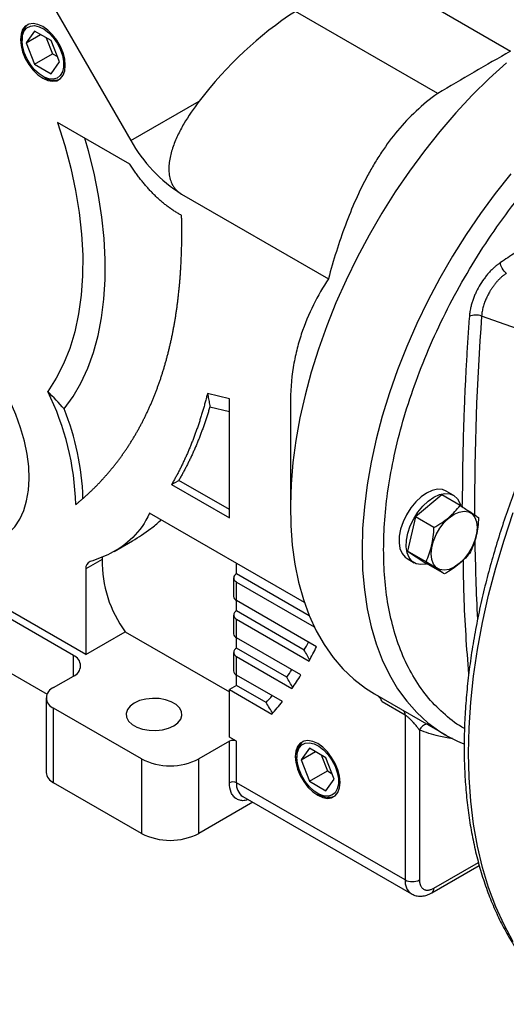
# Model space of a CAD drawing. Header units: inches. Extents: x 0 to 68, y 0 to 44.
# Tile 6 of 11: x 57.4 to 61.2, y 11.4 to 19. Entities that reach past the tile are written whole.
import ezdxf

# ---------------------------------------------------------------- set-up
doc = ezdxf.new("R2010")
doc.units = ezdxf.units.IN
doc.header["$LTSCALE"] = 4
doc.header["$MEASUREMENT"] = 0

msp = doc.modelspace()

# ---------------------------------------------------------------- linework, layer by layer
for p, q in [((57.4226, 19.5367), (58.2745, 18.0612)), ((60.5596, 19.1381), (61.2211, 18.7563)), ((60.6557, 18.427), (59.5509, 19.0648)), ((57.5268, 18.9115), (57.4626, 18.82)), ((57.6554, 18.8373), (57.5268, 18.9115)), ((57.4297, 18.8528), (57.4297, 18.839)), ((57.4626, 18.82), (57.5739, 18.8843)), ((57.4626, 18.82), (57.5268, 18.6543)), ((57.6178, 18.859), (57.666, 18.7347)), ((57.7197, 18.6716), (57.6554, 18.8373)), ((57.5268, 18.6543), (57.666, 18.7347)), ((57.6554, 18.5801), (57.7197, 18.6716)), ((57.666, 18.7347), (57.7037, 18.7129)), ((57.5268, 18.6543), (57.6554, 18.5801)), ((57.5911, 18.5593), (57.6031, 18.5524)), ((58.2745, 18.0612), (58.8046, 18.3673)), ((58.2655, 17.8781), (57.7059, 18.2012)), ((58.6682, 17.6457), (59.8079, 16.9877)), ((61.4711, 16.5284), (60.9964, 16.6973)), ((59.0389, 16.0541), (58.8687, 16.0951)), ((58.8877, 15.9925), (59.0389, 15.9561)), ((59.0389, 15.1299), (59.0389, 16.0541)), ((59.5121, 16.0076), (59.5121, 15.204)), ((58.5903, 15.3889), (58.646, 15.421)), ((58.5903, 15.3889), (59.0389, 15.1299)), ((59.0389, 15.1942), (58.646, 15.421)), ((60.6869, 15.3094), (60.4833, 15.1377)), ((60.8304, 15.2265), (60.6869, 15.3094)), ((60.7772, 15.3059), (60.7216, 15.338)), ((60.8472, 15.2156), (60.8468, 15.2353)), ((59.6211, 14.4723), (58.4178, 15.167)), ((60.4833, 15.1377), (60.4221, 14.8716)), ((60.6268, 15.0549), (60.4833, 15.1377)), ((55.4616, 15.009), (57.6238, 13.7608)), ((58.1455, 14.8694), (58.2873, 14.9512)), ((60.5655, 14.7888), (60.4221, 14.8716)), ((60.4221, 14.8716), (60.5645, 14.7773)), ((57.8279, 14.0609), (56.5434, 14.8024)), ((58.0512, 14.8058), (57.9253, 14.7332)), ((59.0945, 14.6959), (59.0945, 14.7763)), ((60.4184, 14.8129), (60.4741, 14.7808)), ((60.7079, 14.6944), (60.5645, 14.7773)), ((57.9253, 14.0689), (56.7459, 14.7498)), ((57.9253, 14.7332), (57.9253, 14.0689)), ((59.6591, 14.37), (59.0945, 14.6959)), ((59.0715, 14.6638), (59.0715, 14.5191)), ((59.0945, 14.487), (59.0945, 14.6316)), ((59.0945, 14.6316), (59.6977, 14.2835)), ((59.7153, 14.1286), (59.0945, 14.487)), ((59.0945, 14.4066), (59.0945, 14.487)), ((59.6198, 14.1033), (59.0945, 14.4066)), ((59.0715, 14.3744), (59.0715, 14.2298)), ((59.0945, 14.1976), (59.0945, 14.3423)), ((59.0945, 14.3423), (59.6572, 14.0175)), ((57.9253, 14.0689), (58.2314, 14.2457)), ((58.2314, 14.2457), (59.0389, 13.7795)), ((59.5939, 13.9094), (59.0945, 14.1976)), ((59.0945, 14.1173), (59.0945, 14.1976)), ((59.0715, 14.0851), (59.0715, 13.9405)), ((59.4842, 13.8923), (59.0945, 14.1173)), ((57.8279, 13.9002), (57.8279, 14.0609)), ((59.0945, 13.9083), (59.0945, 14.053)), ((59.0945, 14.053), (59.525, 13.8045)), ((57.6748, 13.8118), (57.8279, 13.9002)), ((59.4504, 13.7029), (59.0945, 13.9083)), ((59.0945, 13.8279), (59.0945, 13.9083)), ((59.0945, 13.8279), (59.0389, 13.7958)), ((59.0389, 13.4261), (59.0389, 13.7958)), ((59.0389, 13.7958), (59.3695, 13.6049)), ((59.3241, 13.6954), (59.0945, 13.8279)), ((57.6171, 13.7315), (57.6171, 13.1528)), ((60.1646, 13.762), (60.7213, 13.4406)), ((60.403, 13.5982), (60.2254, 13.7007)), ((58.3568, 13.2574), (57.6748, 13.6511)), ((57.6748, 13.0724), (57.6748, 13.6511)), ((60.403, 13.5982), (60.403, 12.3172)), ((60.5143, 13.4818), (60.5143, 12.3172)), ((59.0389, 13.394), (58.8022, 13.2574)), ((59.0945, 13.394), (59.0389, 13.4261)), ((59.0389, 13.0725), (59.0389, 13.394)), ((59.0945, 13.0725), (59.0945, 13.394)), ((60.7136, 13.4451), (60.7213, 13.4406)), ((59.6601, 13.3407), (59.5958, 13.2492)), ((59.5958, 13.2492), (59.7072, 13.3135)), ((59.7887, 13.2665), (59.6601, 13.3407)), ((58.3568, 13.2574), (58.3568, 12.6787)), ((58.8022, 12.6787), (58.8022, 13.2574)), ((59.5629, 13.2821), (59.5629, 13.2682)), ((59.5958, 13.2492), (59.6601, 13.0835)), ((59.7511, 13.2882), (59.7993, 13.1639)), ((59.853, 13.1008), (59.7887, 13.2665)), ((59.6601, 13.0835), (59.7993, 13.1639)), ((59.7993, 13.1639), (59.8369, 13.1422)), ((59.6601, 13.0835), (59.7887, 13.0093)), ((59.7887, 13.0093), (59.853, 13.1008)), ((58.3568, 12.6787), (57.6748, 13.0724)), ((60.403, 12.3172), (59.0945, 13.0725)), ((59.1435, 12.9643), (60.4519, 12.209)), ((59.7244, 12.9886), (59.7364, 12.9817)), ((59.2202, 12.92), (58.8022, 12.6787)), ((60.6094, 12.2168), (60.9786, 12.43)), ((60.6257, 12.2528), (60.9724, 12.453))]:
    msp.add_line(p, q)
at = {"flags": 128}
for points in [[(57.765, 18.6454), (57.7606, 18.6926), (57.7477, 18.7425), (57.727, 18.7925), (57.6995, 18.8402), (57.6666, 18.8831), (57.6298, 18.9191), (57.5911, 18.9465), (57.5525, 18.9638), (57.5157, 18.9702), (57.4828, 18.9653), (57.4552, 18.9494), (57.4345, 18.9233), (57.4217, 18.8883), (57.4173, 18.8461), (57.4217, 18.7989), (57.4345, 18.7491), (57.4552, 18.6991), (57.4828, 18.6514), (57.5157, 18.6085), (57.5525, 18.5724), (57.5911, 18.5451), (57.6298, 18.5278), (57.6666, 18.5214), (57.6995, 18.5263), (57.727, 18.5422), (57.7477, 18.5683), (57.7606, 18.6033), (57.765, 18.6454)], [(57.4297, 18.839), (57.434, 18.8795), (57.4468, 18.9128), (57.4674, 18.937), (57.4947, 18.951), (57.5272, 18.9539), (57.5631, 18.9456), (57.6005, 18.9265), (57.6374, 18.8977), (57.6719, 18.8607), (57.7019, 18.8174), (57.726, 18.7704), (57.7429, 18.722), (57.7515, 18.6749), (57.7515, 18.6316), (57.7429, 18.5944), (57.726, 18.5655), (57.7019, 18.5462), (57.6719, 18.5377), (57.6374, 18.5404), (57.6005, 18.5542), (57.5631, 18.5784), (57.5272, 18.6115), (57.4947, 18.6519), (57.4674, 18.6973), (57.4468, 18.7454), (57.434, 18.7935), (57.4297, 18.839)], [(61.1887, 18.6639), (61.0551, 18.5422), (60.9242, 18.4125), (60.7964, 18.2754), (60.6723, 18.1313), (60.5524, 17.9807), (60.4371, 17.8244), (60.3269, 17.6629), (60.2222, 17.4968), (60.1234, 17.3267), (60.0309, 17.1535), (59.945, 16.9776), (59.8662, 16.7998), (59.7947, 16.6208), (59.7307, 16.4413), (59.6746, 16.262), (59.6265, 16.0835), (59.5866, 15.9067), (59.5552, 15.7321), (59.5322, 15.5605), (59.5179, 15.3925), (59.5122, 15.2288), (59.5152, 15.07), (59.5269, 14.9167), (59.5472, 14.7696), (59.5761, 14.6292), (59.6133, 14.496), (59.6589, 14.3706), (59.7126, 14.2534), (59.7741, 14.145), (59.8434, 14.0457), (59.92, 13.956), (60.0037, 13.8761), (60.0942, 13.8064), (60.1646, 13.762)], [(57.7059, 18.2012), (57.7615, 18.0238), (57.8081, 17.8474), (57.8455, 17.673), (57.8735, 17.5013), (57.8919, 17.3333), (57.9007, 17.1697), (57.8998, 17.0114), (57.8892, 16.8592), (57.869, 16.7137), (57.8393, 16.5758), (57.8002, 16.4461), (57.7519, 16.3253), (57.6946, 16.2139), (57.6287, 16.1125)], [(57.7571, 15.9757), (57.8259, 16.0717), (57.8869, 16.1772), (57.9398, 16.2917), (57.9842, 16.4147), (58.0201, 16.5457), (58.0473, 16.6842), (58.0657, 16.8294), (58.0752, 16.9809), (58.0757, 17.1379), (58.0673, 17.2998), (58.0499, 17.4659), (58.0237, 17.6354), (57.9888, 17.8076), (57.9453, 17.9818), (57.9175, 18.079)], [(61.2231, 17.8026), (61.1027, 17.6508), (60.9869, 17.4932), (60.8764, 17.3304), (60.7714, 17.1629), (60.6725, 16.9916), (60.58, 16.817), (60.4942, 16.6398), (60.4156, 16.4608), (60.3444, 16.2806), (60.2809, 16.1), (60.2253, 15.9196), (60.1779, 15.7403), (60.1389, 15.5626), (60.1083, 15.3873), (60.0865, 15.2151), (60.0733, 15.0466), (60.0689, 14.8826)], [(57.2728, 14.9734), (57.2745, 14.9744), (57.3276, 15.0127), (57.3737, 15.0612), (57.4124, 15.1194), (57.4432, 15.1867), (57.4656, 15.2621), (57.4796, 15.3448), (57.4848, 15.4337), (57.4812, 15.5278), (57.4688, 15.626), (57.4479, 15.727), (57.4186, 15.8296), (57.3813, 15.9325), (57.3365, 16.0346), (57.2847, 16.1346), (57.2265, 16.2312), (57.1626, 16.3234), (57.0939, 16.4099), (57.0212, 16.4897), (56.9453, 16.5618), (56.8671, 16.6254)], [(60.7216, 15.338), (60.6933, 15.3491), (60.6551, 15.3518), (60.6135, 15.3429), (60.57, 15.323), (60.5265, 15.2928), (60.4849, 15.2535), (60.4467, 15.2068), (60.4137, 15.1547), (60.3872, 15.0993), (60.3683, 15.0429), (60.3578, 14.9878), (60.3561, 14.9364), (60.3632, 14.8908), (60.379, 14.8528), (60.4027, 14.8241), (60.4184, 14.8129)], [(60.5723, 14.7728), (60.5659, 14.7711), (60.5254, 14.7666), (60.489, 14.7737), (60.4584, 14.792), (60.4347, 14.8207), (60.4189, 14.8586), (60.4117, 14.9043), (60.4135, 14.9557), (60.424, 15.0107), (60.4429, 15.0671), (60.4694, 15.1226), (60.5024, 15.1747), (60.5405, 15.2213), (60.5822, 15.2606), (60.6257, 15.2908), (60.6691, 15.3108), (60.7108, 15.3196), (60.7489, 15.317), (60.7819, 15.303), (60.8084, 15.2782), (60.8274, 15.2436), (60.8326, 15.2273)], [(60.7837, 14.7467), (60.7441, 14.729), (60.7065, 14.7225), (60.6728, 14.7275), (60.6446, 14.7438), (60.6234, 14.7705), (60.6103, 14.8063), (60.6058, 14.8494), (60.6103, 14.8977), (60.6234, 14.9487), (60.6446, 14.9999), (60.6728, 15.0487), (60.7065, 15.0926), (60.7441, 15.1295), (60.7837, 15.1575), (60.8232, 15.1752), (60.8608, 15.1817), (60.8945, 15.1767), (60.9227, 15.1604), (60.9439, 15.1337), (60.957, 15.0979), (60.9615, 15.0548), (60.957, 15.0065), (60.9439, 14.9555), (60.9227, 14.9043), (60.8945, 14.8556), (60.8608, 14.8116), (60.8232, 14.7747), (60.7837, 14.7467)], [(61.2425, 11.8349), (61.1708, 11.9671), (61.1071, 12.108), (61.0514, 12.2573), (61.0041, 12.4144), (60.9652, 12.579), (60.9349, 12.7506), (60.9131, 12.9288), (60.9001, 13.113), (60.8957, 13.3028), (60.9001, 13.4976), (60.9131, 13.697), (60.9349, 13.9002), (60.9652, 14.1069), (61.0041, 14.3164), (61.0514, 14.5282), (61.1071, 14.7416), (61.1708, 14.9562), (61.2425, 15.1712)], [(60.0689, 14.8826), (60.0733, 14.7237), (60.0865, 14.5704), (60.1083, 14.4235), (60.1389, 14.2834), (60.1779, 14.1508), (60.2253, 14.0262), (60.2809, 13.91), (60.3444, 13.8027), (60.4156, 13.7047), (60.4942, 13.6165), (60.58, 13.5383), (60.6725, 13.4706), (60.7136, 13.4451)], [(58.6074, 13.5145), (58.6396, 13.5382), (58.661, 13.5657), (58.6704, 13.5953), (58.6672, 13.6254), (58.6517, 13.6542), (58.6247, 13.68), (58.5878, 13.7013), (58.5431, 13.7169), (58.4933, 13.7258), (58.4412, 13.7277), (58.3898, 13.7222), (58.3422, 13.7099), (58.3011, 13.6913), (58.2689, 13.6676), (58.2475, 13.6401), (58.2381, 13.6104), (58.2413, 13.5804), (58.2568, 13.5516), (58.2838, 13.5258), (58.3207, 13.5045), (58.3654, 13.4889), (58.4152, 13.4799), (58.4673, 13.4781), (58.5187, 13.4835), (58.5663, 13.4959), (58.6074, 13.5145)], [(59.8982, 13.0747), (59.8939, 13.1219), (59.881, 13.1717), (59.8603, 13.2217), (59.8328, 13.2694), (59.7998, 13.3123), (59.7631, 13.3484), (59.7244, 13.3757), (59.6857, 13.393), (59.649, 13.3994), (59.616, 13.3945), (59.5885, 13.3786), (59.5678, 13.3525), (59.5549, 13.3175), (59.5506, 13.2754), (59.5549, 13.2282), (59.5678, 13.1783), (59.5885, 13.1283), (59.616, 13.0806), (59.649, 13.0377), (59.6857, 13.0017), (59.7244, 12.9743), (59.7631, 12.957), (59.7998, 12.9506), (59.8328, 12.9555), (59.8603, 12.9714), (59.881, 12.9975), (59.8939, 13.0325), (59.8982, 13.0747)], [(59.5629, 13.2682), (59.5673, 13.3087), (59.5801, 13.342), (59.6007, 13.3663), (59.628, 13.3802), (59.6604, 13.3831), (59.6964, 13.3748), (59.7338, 13.3557), (59.7707, 13.3269), (59.8051, 13.2899), (59.8352, 13.2467), (59.8593, 13.1996), (59.8761, 13.1512), (59.8848, 13.1041), (59.8848, 13.0608), (59.8761, 13.0237), (59.8593, 12.9947), (59.8352, 12.9754), (59.8051, 12.9669), (59.7707, 12.9697), (59.7338, 12.9835), (59.6964, 13.0076), (59.6604, 13.0407), (59.628, 13.0811), (59.6007, 13.1266), (59.5801, 13.1746), (59.5673, 13.2227), (59.5629, 13.2682)]]:
    msp.add_lwpolyline(points, dxfattribs=at)
for centre, radius, start, end in [((57.551, 18.866), 0.122, 127.2506, 186.17099), ((57.6759, 18.6571), 0.1275, 235.18676, 291.3809), ((59.2694, 18.6094), 1.1359, 208.85561, 238.04534), ((60.9511, 16.5723), 0.1329, 70.07129, 111.88718), ((80.6103, 15.2347), 19.6684, 175.73554, 180.24326), ((55.7405, 15.1777), 2.107, 1.50668, 26.33754), ((55.8934, 15.2235), 2.0098, 1.70937, 21.97948), ((78.5743, 15.2286), 17.6323, 180.8673, 182.87823), ((57.9798, 14.7404), 0.0549, 113.2933, 187.5329), ((58.9641, 14.7905), 0.9131, 179.03713, 216.63383), ((59.1067, 14.6638), 0.0344, 110.78322, 249.2166), ((59.1109, 14.523), 0.0396, 185.69464, 245.62529), ((59.1067, 14.3744), 0.0344, 110.78322, 249.2166), ((59.1109, 14.2337), 0.0396, 185.69464, 245.62529), ((57.407, 15.3692), 2.5493, 330.22823, 331.79302), ((59.1067, 14.0851), 0.0344, 110.78322, 249.2166), ((57.3193, 15.3102), 2.6715, 331.05947, 333.7491), ((57.7974, 13.9806), 0.0859, 290.78352, 69.21655), ((59.1109, 13.9444), 0.0396, 185.69464, 245.62529), ((57.6136, 15.2412), 2.3062, 324.20443, 325.9404), ((57.5407, 15.1809), 2.415, 325.25308, 328.23064), ((57.7053, 13.7315), 0.0859, 110.78332, 249.21668), ((57.7661, 15.1222), 2.1126, 317.51754, 319.44441), ((57.7079, 15.0585), 2.2077, 318.82048, 322.118), ((60.3618, 13.6018), 0.0413, 354.99648, 46.50209), ((60.5851, 13.4492), 0.078, 98.96507, 155.2468), ((59.0667, 13.3402), 0.0605, 62.60959, 117.39066), ((59.6843, 13.2952), 0.122, 127.25055, 186.17086), ((58.5795, 13.6872), 0.4841, 242.60964, 297.39036), ((57.7156, 13.1626), 0.099, 185.695, 245.62519), ((59.0667, 13.0188), 0.0605, 62.60959, 117.39066), ((59.2074, 13.0584), 0.1137, 172.88947, 235.79832), ((59.8091, 13.0863), 0.1275, 235.18676, 291.38105), ((58.5795, 13.1085), 0.4841, 242.60964, 297.39036), ((60.5213, 12.3055), 0.1189, 174.38612, 234.22801), ((60.4586, 12.4246), 0.121, 242.60964, 297.3903), ((60.5862, 12.249), 0.0397, 305.95312, 5.59715)]:
    msp.add_arc(centre, radius, start, end)
msp.add_ellipse((64.0029, 11.6752), major_axis=(-4.3152, 7.4737), ratio=0.577335, start_param=0.032223, end_param=0.234074)
for points, knots in [([(60.2359, 14.8826), (60.2377, 14.9591), (60.2411, 15.1121), (60.2694, 15.3565), (60.3159, 15.6128), (60.3837, 15.8821), (60.4727, 16.1593), (60.5826, 16.4404), (60.7126, 16.7211), (60.8611, 16.9969), (61.0257, 17.2634), (61.2038, 17.5163), (61.3923, 17.7521), (61.5878, 17.9677), (61.7871, 18.161), (61.9859, 18.3298), (62.1834, 18.4753), (62.3795, 18.5988), (62.5756, 18.7018), (62.7731, 18.7842), (62.9719, 18.8451), (63.1712, 18.8818), (63.3668, 18.892), (63.555, 18.8734), (63.734, 18.8278), (63.8413, 18.773), (63.895, 18.7455)], [0, 0, 0, 0, 0.0388342, 0.07767, 0.1183203, 0.1600026, 0.2025488, 0.2457667, 0.2894445, 0.3333558, 0.377267, 0.4209448, 0.4641627, 0.5067089, 0.5483912, 0.5890416, 0.6278751, 0.6667115, 0.705545, 0.7443815, 0.7850319, 0.8267141, 0.8692603, 0.9124782, 0.956156, 1, 1, 1, 1]), ([(58.8046, 18.3673), (58.7609, 18.3105), (58.7207, 18.2519), (58.6679, 18.1608), (58.6516, 18.1299), (58.6296, 18.0827), (58.6227, 18.0669), (58.6098, 18.0348), (58.6038, 18.0186), (58.5878, 17.9699), (58.5794, 17.9372), (58.5718, 17.8878), (58.5702, 17.8713), (58.5689, 17.8388), (58.5693, 17.8226), (58.5726, 17.7908), (58.5755, 17.7752), (58.5846, 17.7444), (58.5906, 17.7296), (58.6024, 17.7087), (58.6068, 17.702), (58.6165, 17.689), (58.6219, 17.6827), (58.6394, 17.6649), (58.6528, 17.6545), (58.6682, 17.6457)], [0, 0, 0, 0, 0.25, 0.25, 0.375, 0.375, 0.4375, 0.4375, 0.5, 0.5, 0.625, 0.625, 0.6875, 0.6875, 0.75, 0.75, 0.8125, 0.8125, 0.875, 0.875, 0.90625, 0.90625, 0.9375, 0.9375, 1, 1, 1, 1]), ([(60.6557, 18.427), (60.5364, 18.342), (60.4342, 18.2448), (60.3001, 18.0841), (60.2587, 18.0281), (60.2006, 17.9407), (60.1818, 17.9109), (60.1459, 17.8508), (60.1286, 17.8203), (60.0455, 17.6661), (59.989, 17.5371), (59.8893, 17.2694), (59.8462, 17.1307), (59.8079, 16.9877)], [0, 0, 0, 0, 0.25, 0.25, 0.375, 0.375, 0.4375, 0.4375, 0.5, 0.5, 0.75, 0.75, 1, 1, 1, 1]), ([(58.6682, 17.4796), (58.6639, 17.4819), (58.6555, 17.4864), (58.6429, 17.4937), (58.6304, 17.5012), (58.6179, 17.5089), (58.6056, 17.5169), (58.5932, 17.5252), (58.581, 17.5337), (58.5688, 17.5425), (58.5567, 17.5515), (58.5446, 17.5608), (58.5326, 17.5704), (58.5207, 17.5802), (58.5089, 17.5903), (58.4971, 17.6006), (58.4854, 17.6112), (58.4737, 17.6221), (58.4622, 17.6332), (58.4507, 17.6446), (58.4392, 17.6563), (58.4278, 17.6682), (58.4165, 17.6804), (58.4053, 17.6928), (58.3941, 17.7055), (58.383, 17.7184), (58.372, 17.7317), (58.3611, 17.7451), (58.3502, 17.7589), (58.3393, 17.7729), (58.3286, 17.7871), (58.3179, 17.8016), (58.3073, 17.8164), (58.2967, 17.8314), (58.2862, 17.8467), (58.2758, 17.8623), (58.2689, 17.8728), (58.2655, 17.8781)], [0, 0, 0, 0, 0.028926, 0.057689, 0.086301, 0.114773, 0.14312, 0.171353, 0.199485, 0.227529, 0.255499, 0.283408, 0.311269, 0.339095, 0.366901, 0.394699, 0.422503, 0.450327, 0.478184, 0.506088, 0.534051, 0.562088, 0.59021, 0.618433, 0.646767, 0.675227, 0.703825, 0.732572, 0.761482, 0.790566, 0.819837, 0.849305, 0.878982, 0.908879, 0.939008, 0.969378, 1, 1, 1, 1]), ([(57.8467, 15.2331), (57.8534, 15.2387), (57.8668, 15.2497), (57.8867, 15.2666), (57.9063, 15.2837), (57.9257, 15.301), (57.9448, 15.3186), (57.9637, 15.3364), (57.9823, 15.3544), (58.0007, 15.3727), (58.0189, 15.3912), (58.0367, 15.41), (58.0544, 15.4289), (58.0718, 15.4481), (58.0889, 15.4676), (58.1058, 15.4872), (58.1224, 15.5072), (58.1388, 15.5273), (58.1549, 15.5477), (58.1708, 15.5683), (58.1865, 15.5891), (58.2019, 15.6102), (58.217, 15.6315), (58.2319, 15.653), (58.2465, 15.6748), (58.2609, 15.6968), (58.2751, 15.719), (58.289, 15.7415), (58.3026, 15.7642), (58.316, 15.7871), (58.3292, 15.8103), (58.3421, 15.8337), (58.3547, 15.8573), (58.3671, 15.8812), (58.3793, 15.9053), (58.3912, 15.9296), (58.4028, 15.9542), (58.4143, 15.979), (58.4254, 16.004), (58.4363, 16.0293), (58.447, 16.0548), (58.4574, 16.0805), (58.4676, 16.1065), (58.4775, 16.1326), (58.4871, 16.1591), (58.4966, 16.1857), (58.5057, 16.2126), (58.5146, 16.2398), (58.5233, 16.2671), (58.5317, 16.2947), (58.5399, 16.3226), (58.5478, 16.3506), (58.5555, 16.3789), (58.5629, 16.4074), (58.5701, 16.4362), (58.577, 16.4652), (58.5837, 16.4944), (58.5901, 16.5239), (58.5963, 16.5536), (58.6022, 16.5835), (58.6079, 16.6136), (58.6133, 16.644), (58.6185, 16.6747), (58.6235, 16.7055), (58.6281, 16.7366), (58.6326, 16.7679), (58.6368, 16.7995), (58.6407, 16.8313), (58.6444, 16.8633), (58.6478, 16.8956), (58.651, 16.9281), (58.654, 16.9608), (58.6567, 16.9937), (58.6591, 17.0269), (58.6613, 17.0603), (58.6632, 17.094), (58.6649, 17.1279), (58.6664, 17.162), (58.6676, 17.1964), (58.6685, 17.2309), (58.6692, 17.2658), (58.6697, 17.3008), (58.6699, 17.3361), (58.6698, 17.3716), (58.6695, 17.4074), (58.669, 17.4434), (58.6684, 17.4675), (58.6682, 17.4796)], [0, 0, 0, 0, 0.012408, 0.024779, 0.037111, 0.049407, 0.061667, 0.073892, 0.086083, 0.098239, 0.110363, 0.122455, 0.134515, 0.146544, 0.158544, 0.170515, 0.182457, 0.194372, 0.206261, 0.218123, 0.229961, 0.241775, 0.253565, 0.265333, 0.277079, 0.288804, 0.30051, 0.312196, 0.323865, 0.335516, 0.34715, 0.35877, 0.370374, 0.381964, 0.393542, 0.405108, 0.416662, 0.428206, 0.439741, 0.451267, 0.462786, 0.474298, 0.485805, 0.497306, 0.508804, 0.520298, 0.53179, 0.543282, 0.554772, 0.566264, 0.577757, 0.589252, 0.60075, 0.612253, 0.623761, 0.635275, 0.646796, 0.658325, 0.669862, 0.681409, 0.692966, 0.704535, 0.716116, 0.727711, 0.739319, 0.750943, 0.762582, 0.774238, 0.785911, 0.797603, 0.809314, 0.821045, 0.832798, 0.844572, 0.856369, 0.868189, 0.880034, 0.891903, 0.903799, 0.915722, 0.927672, 0.939651, 0.951659, 0.963698, 0.975766, 0.987867, 1, 1, 1, 1]), ([(61.5401, 17.3763), (61.5212, 17.3641), (61.4832, 17.3395), (61.4264, 17.3023), (61.3695, 17.2649), (61.3127, 17.2272), (61.2559, 17.1893), (61.1991, 17.1511), (61.1613, 17.1254), (61.1423, 17.1126)], [0, 0, 0, 0, 0.142863, 0.2857202, 0.4285738, 0.5714262, 0.7142798, 0.857137, 1, 1, 1, 1]), ([(61.1423, 17.1126), (61.1398, 17.1108), (61.1347, 17.1073), (61.1271, 17.1018), (61.1195, 17.096), (61.1119, 17.0899), (61.1044, 17.0836), (61.092, 17.0728), (61.0748, 17.0566), (61.0534, 17.034), (61.0329, 17.0099), (61.0069, 16.9758), (60.9772, 16.93), (60.9524, 16.8815), (60.9359, 16.8419), (60.9252, 16.812), (60.9163, 16.7823), (60.9101, 16.7561), (60.9059, 16.7334), (60.9031, 16.7143), (60.9021, 16.7018), (60.9015, 16.6956)], [0, 0, 0, 0, 0.020785, 0.041566, 0.06236, 0.083186, 0.104061, 0.125005, 0.187456, 0.250085, 0.312525, 0.374951, 0.500026, 0.624631, 0.687176, 0.749858, 0.812248, 0.874545, 0.916519, 0.958289, 1, 1, 1, 1]), ([(61.1882, 17.0296), (61.1762, 17.0398), (61.165, 17.0538), (61.1486, 17.0835), (61.1434, 17.0992), (61.1423, 17.1126)], [0, 0, 0, 0, 0.5, 0.5, 1, 1, 1, 1]), ([(59.8079, 16.9877), (59.7659, 16.923), (59.7266, 16.8554), (59.6557, 16.7125), (59.624, 16.6372), (59.5841, 16.5165), (59.5721, 16.475), (59.5563, 16.4104), (59.5514, 16.3885), (59.5423, 16.3439), (59.5382, 16.3212), (59.5198, 16.2064), (59.5121, 16.1096), (59.5121, 16.0076)], [0, 0, 0, 0, 0.25, 0.25, 0.5, 0.5, 0.625, 0.625, 0.6875, 0.6875, 0.75, 0.75, 1, 1, 1, 1]), ([(61.1882, 17.0296), (61.1857, 17.0278), (61.1807, 17.0244), (61.1733, 17.0189), (61.166, 17.0132), (61.1588, 17.0073), (61.1518, 17.0012), (61.145, 16.9949), (61.1382, 16.9885), (61.1317, 16.982), (61.1253, 16.9753), (61.119, 16.9686), (61.113, 16.9617), (61.107, 16.9548), (61.1013, 16.9478), (61.0957, 16.9408), (61.0903, 16.9337), (61.0851, 16.9265), (61.0801, 16.9194), (61.0752, 16.9122), (61.0705, 16.9051), (61.0659, 16.8979), (61.0616, 16.8908), (61.0559, 16.8811), (61.049, 16.8688), (61.0412, 16.8534), (61.0337, 16.8375), (61.0267, 16.8211), (61.0202, 16.8042), (61.0143, 16.7869), (61.009, 16.7693), (61.0045, 16.7514), (61.0008, 16.7333), (60.998, 16.7152), (60.9969, 16.7033), (60.9964, 16.6973)], [0, 0, 0, 0, 0.025748, 0.051184, 0.076315, 0.101147, 0.125686, 0.149934, 0.173896, 0.197574, 0.220969, 0.244084, 0.26692, 0.289479, 0.311761, 0.333768, 0.355501, 0.37696, 0.398148, 0.419066, 0.439714, 0.460095, 0.480209, 0.50006, 0.540542, 0.581995, 0.624432, 0.66786, 0.712284, 0.757708, 0.804133, 0.851563, 0.900006, 0.949476, 1, 1, 1, 1]), ([(60.9015, 16.6956), (60.8997, 16.6695), (60.8959, 16.6173), (60.8906, 16.5392), (60.8856, 16.4612), (60.8809, 16.3834), (60.8765, 16.3057), (60.8724, 16.2282), (60.8686, 16.1509), (60.8651, 16.0737), (60.8619, 15.9967), (60.8591, 15.9198), (60.8565, 15.8431), (60.8542, 15.7666), (60.8522, 15.6902), (60.8506, 15.614), (60.8492, 15.5379), (60.8481, 15.462), (60.8474, 15.3862), (60.8469, 15.3107), (60.8469, 15.2604), (60.8468, 15.2353)], [0, 0, 0, 0, 0.052661, 0.105312, 0.157954, 0.210589, 0.263218, 0.315841, 0.368461, 0.421078, 0.473693, 0.526307, 0.578922, 0.631539, 0.684159, 0.736782, 0.789411, 0.842046, 0.894688, 0.947339, 1, 1, 1, 1]), ([(61.7843, 16.4637), (61.7462, 16.3964), (61.6928, 16.3023), (61.6183, 16.1613), (61.5569, 16.0409), (61.4868, 15.896), (61.4167, 15.7429), (61.3474, 15.5815), (61.2803, 15.4143), (61.2164, 15.2427), (61.1565, 15.0677), (61.1011, 14.8905), (61.0507, 14.7118), (61.0057, 14.5323), (60.9663, 14.3528), (60.9329, 14.1738), (60.9055, 13.9958), (60.8845, 13.8194), (60.8699, 13.645), (60.8618, 13.4731), (60.8603, 13.3041), (60.8654, 13.1385), (60.8773, 12.9766), (60.896, 12.8187), (60.9215, 12.6653), (60.9537, 12.5166), (60.9928, 12.373), (61.0386, 12.2349), (61.0912, 12.1024), (61.1506, 11.9761), (61.2168, 11.856), (61.2897, 11.7425), (61.3693, 11.6361), (61.4555, 11.5366), (61.5489, 11.4455), (61.6193, 11.3835), (61.6602, 11.3547), (61.6658, 11.3508)], [0, 0, 0, 0, 0.034596, 0.048445, 0.071447, 0.09529, 0.120833, 0.147459, 0.174919, 0.203014, 0.231603, 0.260582, 0.289873, 0.319415, 0.349164, 0.379083, 0.409143, 0.439322, 0.469602, 0.499969, 0.530412, 0.560922, 0.591493, 0.62212, 0.6528, 0.68353, 0.714311, 0.745145, 0.776036, 0.80699, 0.838017, 0.86913, 0.900348, 0.931697, 0.963208, 0.994921, 1, 1, 1, 1]), ([(58.8687, 16.0951), (58.8659, 16.084), (58.8603, 16.0617), (58.8514, 16.0287), (58.8424, 15.996), (58.833, 15.9636), (58.8234, 15.9316), (58.8135, 15.8999), (58.8034, 15.8686), (58.793, 15.8376), (58.7823, 15.807), (58.7714, 15.7767), (58.7602, 15.7468), (58.7487, 15.7172), (58.737, 15.6879), (58.725, 15.659), (58.7127, 15.6304), (58.7002, 15.6022), (58.6874, 15.5743), (58.6743, 15.5468), (58.661, 15.5196), (58.6474, 15.4927), (58.6335, 15.4662), (58.6194, 15.4401), (58.605, 15.4143), (58.5952, 15.3973), (58.5903, 15.3889)], [0, 0, 0, 0, 0.042712, 0.085308, 0.127791, 0.170165, 0.212434, 0.2546, 0.296667, 0.338638, 0.380517, 0.422306, 0.464011, 0.505633, 0.547177, 0.588646, 0.630044, 0.671373, 0.712639, 0.753844, 0.794991, 0.836085, 0.87713, 0.918128, 0.959083, 1, 1, 1, 1]), ([(58.8687, 16.0951), (58.8702, 16.0882), (58.8731, 16.0742), (58.8771, 16.0535), (58.8809, 16.033), (58.8844, 16.0127), (58.8866, 15.9992), (58.8877, 15.9925)], [0, 0, 0, 0, 0.201116, 0.401665, 0.601655, 0.801097, 1, 1, 1, 1]), ([(58.8877, 15.9925), (58.8845, 15.9819), (58.8782, 15.9607), (58.8683, 15.9292), (58.8582, 15.8981), (58.8478, 15.8673), (58.8372, 15.8368), (58.8263, 15.8067), (58.8151, 15.777), (58.8037, 15.7475), (58.792, 15.7184), (58.78, 15.6897), (58.7678, 15.6613), (58.7553, 15.6332), (58.7426, 15.6055), (58.7296, 15.5781), (58.7163, 15.5511), (58.7028, 15.5243), (58.689, 15.498), (58.6749, 15.472), (58.6606, 15.4463), (58.6509, 15.4294), (58.646, 15.421)], [0, 0, 0, 0, 0.050929, 0.101735, 0.152423, 0.202996, 0.253459, 0.303816, 0.35407, 0.404227, 0.454289, 0.504262, 0.55415, 0.603956, 0.653686, 0.703342, 0.752931, 0.802455, 0.85192, 0.90133, 0.950688, 1, 1, 1, 1]), ([(60.6268, 15.0549), (60.6475, 15.0667), (60.6677, 15.079), (60.7059, 15.1048), (60.7241, 15.1184), (60.7582, 15.1471), (60.7742, 15.1623), (60.8039, 15.1938), (60.8176, 15.21), (60.8304, 15.2265)], [0, 0, 0, 0, 0.25, 0.25, 0.5, 0.5, 0.75, 0.75, 1, 1, 1, 1]), ([(60.8304, 15.2265), (60.8461, 15.2164), (60.8612, 15.2067), (60.8893, 15.1885), (60.9024, 15.1799), (60.9263, 15.1641), (60.937, 15.1568), (60.9565, 15.1436), (60.965, 15.1376), (60.9728, 15.1322)], [0, 0, 0, 0, 0.25, 0.25, 0.5, 0.5, 0.75, 0.75, 1, 1, 1, 1]), ([(58.4178, 15.167), (58.3528, 15.0149), (58.199, 14.8792), (58.0115, 14.8073), (57.9581, 14.7908)], [0, 0, 0, 0, 0.6824557, 0.9463531, 0.9463531, 0.9463531, 0.9463531]), ([(58.2871, 14.9515), (58.3343, 14.9811), (58.4064, 15.0264), (58.4803, 15.0873), (58.5067, 15.1134), (58.5081, 15.1148)], [0, 0, 0, 0, 0.641154, 0.980294, 1, 1, 1, 1]), ([(60.9728, 15.1322), (60.9717, 15.1079), (60.97, 15.084), (60.9643, 15.0373), (60.9605, 15.0145), (60.9503, 14.9699), (60.9439, 14.9482), (60.9291, 14.906), (60.9206, 14.8858), (60.9116, 14.8661)], [0, 0, 0, 0, 0.25, 0.25, 0.5, 0.5, 0.75, 0.75, 1, 1, 1, 1]), ([(60.5655, 14.7888), (60.5746, 14.8084), (60.5829, 14.8285), (60.5976, 14.87), (60.6039, 14.8915), (60.6142, 14.936), (60.6182, 14.959), (60.6239, 15.0065), (60.6257, 15.0305), (60.6268, 15.0549)], [0, 0, 0, 0, 0.25, 0.25, 0.5, 0.5, 0.75, 0.75, 1, 1, 1, 1]), ([(60.8638, 13.4947), (60.8638, 13.4947), (60.8089, 13.5202), (60.7138, 13.5967), (60.5823, 13.7245), (60.4728, 13.8794), (60.3837, 14.0537), (60.3159, 14.2446), (60.2694, 14.4474), (60.2411, 14.6591), (60.2377, 14.8081), (60.2359, 14.8826)], [0, 0, 0, 0, 0.000059, 0.131776, 0.262793, 0.39243, 0.520053, 0.645084, 0.76702, 0.883508, 1, 1, 1, 1]), ([(60.9116, 14.8661), (60.8988, 14.8497), (60.8853, 14.8336), (60.856, 14.8025), (60.8403, 14.7875), (60.8062, 14.7588), (60.7879, 14.745), (60.7491, 14.7187), (60.7288, 14.7063), (60.7079, 14.6944)], [0, 0, 0, 0, 0.25, 0.25, 0.5, 0.5, 0.75, 0.75, 1, 1, 1, 1]), ([(58.0543, 14.8297), (58.0539, 14.829), (58.0507, 14.8227), (58.051, 14.8137), (58.0512, 14.8058)], [0, 0, 0, 0, 0.124295, 1, 1, 1, 1]), ([(60.7079, 14.6944), (60.7002, 14.6999), (60.6917, 14.7058), (60.6726, 14.7189), (60.662, 14.726), (60.6382, 14.7418), (60.625, 14.7504), (60.5965, 14.7689), (60.5813, 14.7787), (60.5655, 14.7888)], [0, 0, 0, 0, 0.25, 0.25, 0.5, 0.5, 0.75, 0.75, 1, 1, 1, 1]), ([(60.897, 13.9152), (60.882, 14.1178), (60.8605, 14.4089), (60.8564, 14.711), (60.8552, 14.803)], [0, 0, 0, 0, 0.69566, 1, 1, 1, 1]), ([(59.6646, 14.0218), (59.6571, 14.0355), (59.6422, 14.0627), (59.6273, 14.0898), (59.6198, 14.1033)], [0, 0, 0, 0, 0.50269, 1, 1, 1, 1]), ([(59.5325, 13.8088), (59.5244, 13.8228), (59.5084, 13.8506), (59.4922, 13.8785), (59.4842, 13.8923)], [0, 0, 0, 0, 0.502732, 1, 1, 1, 1]), ([(59.377, 13.6092), (59.3682, 13.6237), (59.3506, 13.6524), (59.3329, 13.6811), (59.3241, 13.6954)], [0, 0, 0, 0, 0.50278, 1, 1, 1, 1]), ([(60.2254, 13.7007), (60.223, 13.7059), (60.2205, 13.7109), (60.2151, 13.7205), (60.2122, 13.7251), (60.2063, 13.7334), (60.2033, 13.7371), (60.1971, 13.7432), (60.1941, 13.7456), (60.1911, 13.7472)], [0, 0, 0, 0, 0.25, 0.25, 0.5, 0.5, 0.75, 0.75, 1, 1, 1, 1]), ([(60.5143, 13.4818), (60.5132, 13.4833), (60.5103, 13.4874), (60.5053, 13.494), (60.4997, 13.5012), (60.4921, 13.5108), (60.4825, 13.5223), (60.4692, 13.5378), (60.4553, 13.5529), (60.4418, 13.5667), (60.4308, 13.577), (60.423, 13.5838), (60.4167, 13.5889), (60.4118, 13.5925), (60.4072, 13.5957), (60.4044, 13.5974), (60.403, 13.5982)], [0, 0, 0, 0, 0.046075, 0.124983, 0.194962, 0.249948, 0.387402, 0.49934, 0.636628, 0.748959, 0.815359, 0.873946, 0.907659, 0.939566, 0.97016, 1, 1, 1, 1]), ([(60.7703, 13.415), (60.7344, 13.4204), (60.645, 13.4337), (60.5633, 13.4638), (60.5143, 13.4818)], [0, 0, 0, 0, 0.401095, 1, 1, 1, 1]), ([(60.7134, 13.4461), (60.7398, 13.4308), (60.7874, 13.403), (60.8389, 13.3824), (60.862, 13.3733)], [0, 0, 0, 0, 0.5528, 1, 1, 1, 1]), ([(59.1827, 12.9417), (59.1757, 12.9388), (59.1556, 12.9306), (59.1263, 12.9341), (59.0949, 12.9444), (59.0698, 12.9661), (59.0455, 13.0044), (59.0415, 13.0457), (59.0389, 13.0725)], [0, 0, 0, 0, 0.083107, 0.238511, 0.397212, 0.555914, 0.711316, 1, 1, 1, 1]), ([(60.5143, 12.3172), (60.5143, 12.3151), (60.5144, 12.3111), (60.5148, 12.3053), (60.5154, 12.2996), (60.5162, 12.2942), (60.5173, 12.2889), (60.5187, 12.2838), (60.5203, 12.279), (60.5228, 12.2725), (60.5266, 12.265), (60.5324, 12.257), (60.5391, 12.2502), (60.5468, 12.2448), (60.5553, 12.2408), (60.5646, 12.2384), (60.5744, 12.2374), (60.5844, 12.238), (60.5946, 12.2398), (60.6048, 12.2429), (60.6152, 12.2471), (60.6222, 12.2509), (60.6257, 12.2528)], [0, 0, 0, 0, 0.030232, 0.060266, 0.090167, 0.120003, 0.149841, 0.17975, 0.209797, 0.240047, 0.304317, 0.368671, 0.434309, 0.500032, 0.56567, 0.631393, 0.695664, 0.760018, 0.820268, 0.879988, 0.939719, 1, 1, 1, 1]), ([(60.4522, 12.2098), (60.461, 12.2051), (60.4806, 12.1946), (60.5157, 12.1897), (60.5535, 12.1934), (60.5851, 12.2032), (60.603, 12.2139), (60.6091, 12.2176)], [0, 0, 0, 0, 0.1809494, 0.404779, 0.6368561, 0.87462, 1, 1, 1, 1])]:
    msp.add_open_spline(points, degree=3, knots=knots)
for points in [[(61.2211, 18.7563), (61.0325, 18.6467), (60.844, 18.5371), (60.6557, 18.427)], [(57.7571, 15.9757), (57.7168, 16.0221), (57.674, 16.0677), (57.6287, 16.1125)]]:
    msp.add_open_spline(points, degree=3)

doc.saveas('drawing.dxf')
